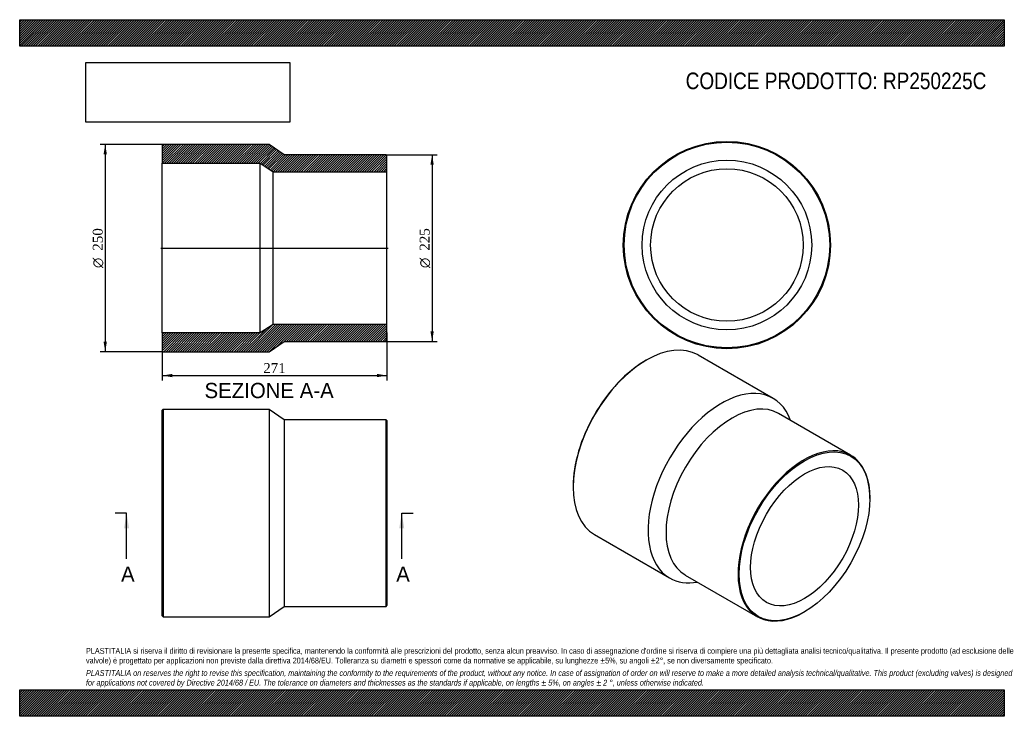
# Model space of a CAD drawing. Header units: millimetres. Extents: x 0 to 1188, y 0 to 840.
import ezdxf
from ezdxf.enums import TextEntityAlignment as Align
from ezdxf.lldxf.tags import DXFTag

# ---------------------------------------------------------------- set-up
doc = ezdxf.new("R2010")
doc.units = ezdxf.units.MM
doc.header["$LTSCALE"] = 4
for name, color, linetype in [('Default', 7, 'Continuous'), ('DV4_Default', 7, 'Continuous'), ('RP250225C', 7, 'Continuous')]:
    doc.layers.add(name, color=color, linetype=linetype)
doc.styles.add('SEACAD_Solid_Edge_ANSI', font='seans.ttf')
doc.styles.add('SEACAD_Solid_Edge_ANSI1_Symbols', font='semeca1.ttf')
doc.styles.add('SEACAD_Times_New_Roman', font='times.ttf')
tags = doc.linetypes.add('CENTER2', pattern=[28.575, 19.05, -3.175, 3.175, -3.175]).pattern_tags.tags
tags[10:11] = [DXFTag(74, 4), DXFTag(75, 0), DXFTag(340, '0'), DXFTag(46, 0.0), DXFTag(50, 0.0), DXFTag(44, 0.0), DXFTag(45, 0.0)]
tags[8:9] = [DXFTag(74, 4), DXFTag(75, 0), DXFTag(340, '0'), DXFTag(46, 0.0), DXFTag(50, 0.0), DXFTag(44, 0.0), DXFTag(45, 0.0)]
tags[6:7] = [DXFTag(74, 4), DXFTag(75, 0), DXFTag(340, '0'), DXFTag(46, 0.0), DXFTag(50, 0.0), DXFTag(44, 0.0), DXFTag(45, 0.0)]
tags[4:5] = [DXFTag(74, 4), DXFTag(75, 0), DXFTag(340, '0'), DXFTag(46, 0.0), DXFTag(50, 0.0), DXFTag(44, 0.0), DXFTag(45, 0.0)]
doc.dimstyles.new('ANSImm', dxfattribs={"dimtxt": 12, "dimasz": 12, "dimexe": 6, "dimexo": 0, "dimgap": 3, "dimtad": 1, "dimdsep": 46, "dimtxsty": 'SEACAD_Times_New_Roman', "dimblk1": '_SE_FILLED', "dimblk2": '_SE_FILLED', "dimsah": 1, "dimcen": 6, "dimazin": 0, "dimtfac": 0.85, "dimtdec": 3, "dimtofl": 0, "dimtmove": 0, "dimatfit": 3, "dimfxl": 1, "dimarcsym": 0})
picture_1 = doc.add_image_def('image1.jpg', size_in_pixel=(4302, 1260))

# ---------------------------------------------------------------- blocks, each defined once
blk = doc.blocks.new('SE')
at = {"layer": 'RP250225C', "color": 7, "linetype": 'Continuous'}
for p, q in [((173, 370), (172, 369)), ((172, 121), (172, 369)), ((173, 370), (173, 120)), ((301, 370), (173, 370)), ((301, 370), (301, 120)), ((319, 357.5), (301, 370)), ((319, 357.5), (319, 132.5)), ((442, 357.5), (319, 357.5)), ((442, 132.5), (442, 357.5)), ((443, 356.5), (442, 357.5)), ((443, 356.5), (443, 133.5)), ((301, 120), (319, 132.5)), ((319, 132.5), (442, 132.5)), ((442, 132.5), (443, 133.5)), ((172, 121), (173, 120)), ((173, 120), (301, 120))]:
    blk.add_line(p, q, dxfattribs=at)
blk = doc.blocks.new('SE1')
at = {"layer": 'RP250225C', "color": 7, "linetype": 'Continuous'}
for p, q in [((756.1, 429.4), (755.4, 429)), ((909.1, 383.4), (818.6, 435.6)), ((1002.6, 315), (915.6, 365.2)), ((667.7, 277.2), (667.7, 276.3)), ((1025.9, 262.7), (1025.9, 263.5)), ((693.6, 219.1), (784.1, 166.9)), ((803.1, 170.3), (890.1, 120.1)), ((946.3, 125.7), (947, 126.1))]:
    blk.add_line(p, q, dxfattribs=at)
for centre, major_axis, start_param, end_param in [((756.1, 327.4), (-62.5, -108.3), 3.141593, 6.283185), ((755.4, 327.8), (62, 107.4), 0.785398, 2.356195), ((846.6, 275.1), (-62.5, -108.3), 2.690566, 6.283185), ((859.4, 267.8), (-56.3, -97.4), 3.141593, 6.283185), ((946.3, 217.5), (56.3, 97.4), 0, 3.926991), ((946.3, 217.5), (56.3, 97.4), 5.497787, 6.283185), ((846.6, 275.1), (-62.5, -108.3), 0, 0.451027)]:
    blk.add_ellipse(centre, major_axis=major_axis, ratio=0.57735, start_param=start_param, end_param=end_param, dxfattribs=at)
for major_axis in [(-55.8, -96.6), (-46, -79.7)]:
    blk.add_ellipse((947, 217.1), major_axis=major_axis, ratio=0.57735, dxfattribs=at)
blk = doc.blocks.new('SE2')
at = {"layer": 'RP250225C', "color": 7, "linetype": 'Continuous'}
for radius in [125, 124, 102.3, 92]:
    blk.add_circle((853.3, 568.3), radius, dxfattribs=at)
blk = doc.blocks.new('SE4')
at = {"color": 7, "linetype": 'Continuous', "style": 'SEACAD_Solid_Edge_ANSI'}
blk.add_text('A', height=18.4, dxfattribs=at).set_placement((122.3, 180.6), align=Align.TOP_LEFT)
blk = doc.blocks.new('SE5')
at = {"color": 7, "linetype": 'Continuous', "style": 'SEACAD_Solid_Edge_ANSI'}
blk.add_text('A', height=18.4, dxfattribs=at).set_placement((454.3, 180.6), align=Align.TOP_LEFT)
blk = doc.blocks.new('SEANNOT_GROUP')
at = {"linetype": 'Continuous'}
blk.add_hatch(color=7, dxfattribs=at).paths.add_polyline_path([(132, 226.6), (129, 245), (125.9, 226.6)])
at = {"color": 7, "linetype": 'Continuous'}
blk.add_lwpolyline([(129, 189.8), (129, 245)], dxfattribs=at)
blk = doc.blocks.new('SEANNOT_GROUP1')
at = {"linetype": 'Continuous'}
blk.add_hatch(color=7, dxfattribs=at).paths.add_polyline_path([(464, 226.6), (461, 245), (457.9, 226.6)])
at = {"color": 7, "linetype": 'Continuous'}
blk.add_lwpolyline([(461, 189.8), (461, 245)], dxfattribs=at)
blk = doc.blocks.new('SE3')
at = {"layer": 'Default', "color": 7, "linetype": 'CENTER2'}
for p, q in [((129, 245), (115.2, 245)), ((461, 245), (474.8, 245))]:
    blk.add_line(p, q, dxfattribs=at)
at = {"layer": 'Default', "color": 7, "linetype": 'CENTER2', "const_width": 0.0001}
blk.add_lwpolyline([(129, 245), (461, 245)], dxfattribs=at)
at = {"layer": 'Default'}
for name in ['SEANNOT_GROUP', 'SEANNOT_GROUP1', 'SE4', 'SE5']:
    blk.add_blockref(name, (0, 0), dxfattribs=at)
blk = doc.blocks.new('SE6')
at = {"layer": 'RP250225C', "linetype": 'Continuous'}
h = blk.add_hatch(dxfattribs=at)
h.set_pattern_fill('LINE', scale=0.62992, angle=45, style=0)
h.paths.add_polyline_path([(319, 677.1), (301, 689.6), (173, 689.6), (172, 688.6), (172, 666.9), (290, 666.9), (306, 656.6), (443, 656.6), (443, 676.1), (442, 677.1)])
h = blk.add_hatch(dxfattribs=at)
h.set_pattern_fill('LINE', scale=0.62992, angle=45, style=0)
h.paths.add_polyline_path([(301, 439.6), (319, 452.1), (442, 452.1), (443, 453.1), (443, 472.6), (306, 472.6), (290, 462.3), (172, 462.3), (172, 440.6), (173, 439.6)])
at = {"layer": 'DV4_Default', "color": 7, "linetype": 'CENTER2'}
blk.add_line((170.2, 564.6), (444.7, 564.6), dxfattribs=at)
at = {"layer": 'RP250225C', "color": 7, "linetype": 'Continuous'}
for p, q in [((172, 688.6), (173, 689.6)), ((301, 689.6), (173, 689.6)), ((319, 677.1), (301, 689.6)), ((172, 688.6), (172, 666.9)), ((172, 462.3), (172, 666.9)), ((172, 666.9), (290, 666.9)), ((290, 462.3), (290, 666.9)), ((290, 666.9), (306, 656.6)), ((442, 677.1), (319, 677.1)), ((442, 677.1), (443, 676.1)), ((443, 656.6), (443, 676.1)), ((306, 472.6), (306, 656.6)), ((306, 656.6), (443, 656.6)), ((443, 472.6), (443, 656.6)), ((306, 472.6), (290, 462.3)), ((443, 472.6), (306, 472.6)), ((443, 453.1), (443, 472.6)), ((290, 462.3), (172, 462.3)), ((172, 462.3), (172, 440.6)), ((301, 439.6), (319, 452.1)), ((319, 452.1), (442, 452.1)), ((443, 453.1), (442, 452.1)), ((173, 439.6), (172, 440.6)), ((173, 439.6), (301, 439.6))]:
    blk.add_line(p, q, dxfattribs=at)
blk = doc.blocks.new('GDimGGroup')
at = {"layer": 'Default', "linetype": 'Continuous'}
for points in [[(499.6, 665.1), (497.6, 677.1), (495.6, 665.1)], [(499.6, 464.1), (495.6, 464.1), (497.6, 452.1)]]:
    blk.add_hatch(color=7, dxfattribs=at).paths.add_polyline_path(points)
at = {"layer": 'Default', "color": 7, "linetype": 'Continuous'}
for p, q in [((442, 677.1), (503.6, 677.1)), ((497.6, 677.1), (497.6, 452.1)), ((442, 452.1), (503.6, 452.1))]:
    blk.add_line(p, q, dxfattribs=at)
for s, style, p in [('225', 'SEACAD_Times_New_Roman', (482.6, 561.4)), ('O', 'SEACAD_Solid_Edge_ANSI1_Symbols', (482.6, 540.5))]:
    blk.add_text(s, height=12, rotation=90, dxfattribs=dict(at, style=style)).set_placement(p, align=Align.TOP_LEFT)
blk = doc.blocks.new('DMBLK217')
at = {"layer": 'Default', "linetype": 'Continuous'}
for points in [[(184, 408.9), (184, 412.9), (172, 410.9)], [(431, 408.9), (443, 410.9), (431, 412.9)]]:
    blk.add_hatch(color=7, dxfattribs=at).paths.add_polyline_path(points)
at = {"layer": 'Default', "color": 7, "linetype": 'Continuous'}
for p, q in [((172, 451.5), (172, 404.9)), ((443, 462.9), (443, 404.9)), ((172, 410.9), (443, 410.9))]:
    blk.add_line(p, q, dxfattribs=at)
at = {"layer": 'Default', "color": 7, "linetype": 'Continuous', "style": 'SEACAD_Times_New_Roman'}
blk.add_text('271', height=12, dxfattribs=at).set_placement((293.8, 425.9), align=Align.TOP_LEFT)
blk = doc.blocks.new('_SE_FILLED')
at = {"color": 0}
blk.add_line((0, 0), (-1, 0), dxfattribs=at)
blk.add_solid([(0, 0), (-1, -0.1665), (-1, 0.1665), (0, 0)], dxfattribs=at)
blk = doc.blocks.new('GDimGGroup1')
at = {"layer": 'Default', "linetype": 'Continuous'}
for points in [[(101.2, 677.6), (105.2, 677.6), (103.2, 689.6)], [(101.2, 451.6), (103.2, 439.6), (105.2, 451.6)]]:
    blk.add_hatch(color=7, dxfattribs=at).paths.add_polyline_path(points)
at = {"layer": 'Default', "color": 7, "linetype": 'Continuous'}
for p, q in [((173, 689.6), (97.2, 689.6)), ((103.2, 689.6), (103.2, 439.6)), ((173, 439.6), (97.2, 439.6))]:
    blk.add_line(p, q, dxfattribs=at)
for s, style, p in [('250', 'SEACAD_Times_New_Roman', (88.2, 561.4)), ('O', 'SEACAD_Solid_Edge_ANSI1_Symbols', (88.2, 540.5))]:
    blk.add_text(s, height=12, rotation=90, dxfattribs=dict(at, style=style)).set_placement(p, align=Align.TOP_LEFT)

msp = doc.modelspace()

# ---------------------------------------------------------------- hatches: boundary and pattern name
at = {"layer": 'Default', "linetype": 'Continuous'}
h = msp.add_hatch(dxfattribs=at)
h.set_pattern_fill('LINE', scale=0.629921, angle=45, style=0)
h.paths.add_polyline_path([(1188, 808), (1188, 840), (0, 840), (0, 808)])
for points in [[(1188, 808), (1188, 840), (0, 840), (0, 808)], [(1188, 0), (1188, 32), (0, 32), (0, 0)]]:
    msp.add_hatch(color=7, dxfattribs=at).paths.add_polyline_path(points)
h = msp.add_hatch(dxfattribs=at)
h.set_pattern_fill('LINE', scale=0.629921, angle=45, style=0)
h.paths.add_polyline_path([(1188, 0), (1188, 32), (0, 32), (0, 0)])

# ---------------------------------------------------------------- linework, layer by layer
at = {"layer": 'Default', "color": 7, "linetype": 'Continuous'}
for p, q in [((0, 840), (1188, 840)), ((0, 808), (0, 840)), ((1188, 840), (1188, 808)), ((1188, 808), (0, 808)), ((0, 32), (1188, 32)), ((0, 0), (0, 32)), ((1188, 32), (1188, 0)), ((1188, 0), (0, 0))]:
    msp.add_line(p, q, dxfattribs=at)

# ---------------------------------------------------------------- block references
at = {"layer": 'Default'}
for name in ['GDimGGroup1', 'SE6', 'SE2', 'GDimGGroup', 'SE1', 'SE', 'SE3']:
    msp.add_blockref(name, (0, 0), dxfattribs=at)

# ---------------------------------------------------------------- texts
at = {"layer": 'Default', "color": 7, "linetype": 'Continuous', "style": 'SEACAD_Solid_Edge_ANSI'}
msp.add_text('SEZIONE A-A', height=18.4, dxfattribs=at).set_placement((223.019, 402.06), align=Align.TOP_LEFT)
at = {"layer": 'Default', "attachment_point": 1}
for s, insert, char_height, width in [('{\\fArial Narrow|b0||i0||c0|p34;\\C7;\\H20.;\\W1.;CODICE PRODOTTO: RP250225C}', (803.555, 776.254), 20, 364.05913), ("{\\fArial Narrow|b0||i0||c0|p34;\\C7;\\H7.;\\W1.;PLASTITALIA si riserva il diritto di revisionare la presente specifica, mantenendo la conformità alle prescrizioni del prodotto, senza alcun preavviso. In caso di assegnazione d'ordine si riserva di compiere una più dettagliata analisi tecnico/qualitativa. Il presente prodotto (ad esclusione delle \\P}{\\fArial Narrow|b0||i0||c0|p34;\\C7;\\H7.;\\W1.;valvole) è progettato per applicazioni non previste dalla direttiva 2014/68/EU. Tolleranza su diametri e spessori come da normative se applicabile, su lunghezze ±5%, su angoli ±2°, se non diversamente specificato.\\P}{\\fArial Narrow|b0||i0||c0|p34;\\C7;\\H2.;\\W1.;   \\P}{\\fArial Narrow|b0||i1||c0|p34;\\C7;\\H7.;\\W1.;PLASTITALIA on reserves the right to revise this specification, maintaining the conformity to the requirements of the product, without any notice. In case of assignation of order on will reserve to make a more detailed analysis technical/qualitative. This product (excluding valves) is designed \\P}{\\fArial Narrow|b0||i1||c0|p34;\\C7;\\H7.;\\W1.;for applications not covered by Directive 2014/68 / EU. The tolerance on diameters and thicknesses as the standards if applicable, on lengths ± 5%, on angles ± 2 °, unless otherwise indicated.\\P}", (80, 82.409), 7, 1028)]:
    msp.add_mtext(s, dxfattribs=dict(at, insert=insert, char_height=char_height, width=width))

# ---------------------------------------------------------------- dimensions: what is measured, and where the dimension line sits
at = {"layer": 'Default', "color": 7, "linetype": 'Continuous'}
dim = msp.add_linear_dim(base=(442.976, 410.894), p1=(171.976, 451.46), p2=(442.976, 462.86), text='\\A1;<>', dimstyle='ANSImm', dxfattribs=at)
dim.commit()
dim.dimension.update_dxf_attribs({"geometry": 'DMBLK217', "text_midpoint": (307.476, 410.894), "dimtype": 160})

# ---------------------------------------------------------------- pictures from other files: only their frames are drawn
image = msp.add_image(picture_1, insert=(80, 716.413), size_in_units=(245.829, 72))
image.dxf.flags = 7

doc.saveas('drawing.dxf')
